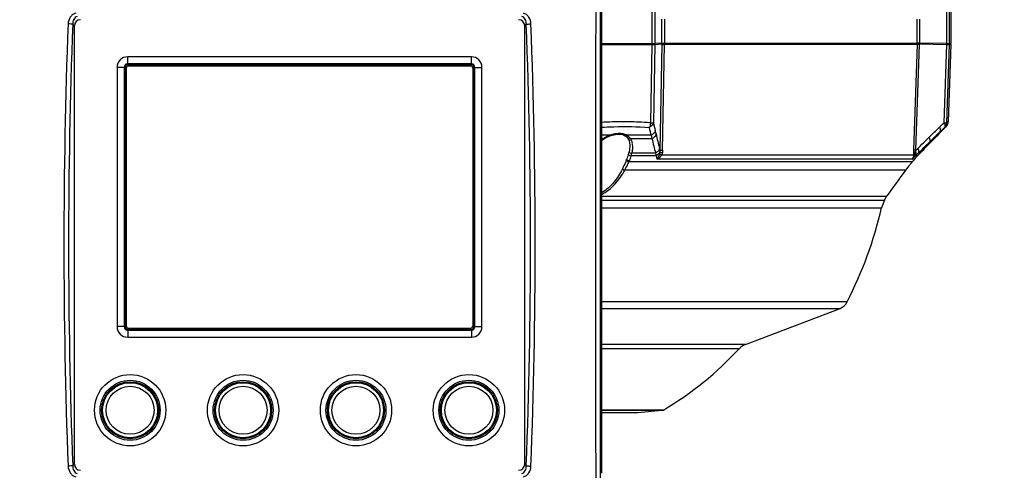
# Model space of a CAD drawing. Header units: millimetres. Extents: x 0 to 420, y 0 to 297.
# Tile 92 of 100: x 335 to 363, y 178 to 191. Entities that reach past the tile are written whole.
import ezdxf

# ---------------------------------------------------------------- set-up
doc = ezdxf.new("R2010")
doc.units = ezdxf.units.MM
doc.header["$LTSCALE"] = 23.1
doc.header["$PDMODE"] = 3
doc.header["$PDSIZE"] = 0.3125
doc.linetypes.add('DASHED', pattern=[0.2, 0.1, -0.1])
doc.layers.get('0').update_dxf_attribs({"linetype": 'CONTINUOUS'})
doc.layers.get('Defpoints').update_dxf_attribs({"linetype": 'CONTINUOUS'})
doc.layers.add('DIM_PILOTEES', color=7, linetype='CONTINUOUS')
doc.styles.get("Standard").update_dxf_attribs({"font": 'txt', "width": 0.7})
doc.styles.add('TEXTSTYLE_4', font='txt')
doc.dimstyles.new('DIMSTYLE_10', dxfattribs={"dimtxt": 2.5, "dimasz": 3.5, "dimexe": 2, "dimexo": 0, "dimgap": 2.5, "dimtad": 1, "dimdec": 0, "dimlfac": 5, "dimdsep": 46, "dimtxsty": 'Standard', "dimblk": '_FILLED', "dimblk1": '_FILLED', "dimblk2": '_FILLED', "dimcen": 0, "dimazin": 2, "dimtp": 0.5, "dimtm": 0.5, "dimtfac": 1, "dimtdec": 0, "dimtofl": 0, "dimtmove": 0, "dimatfit": 3, "dimldrblk": '_FILLED', "dimfxl": 0, "dimtolj": 1, "dimarcsym": 0})
doc.dimstyles.new('DIMSTYLE_11', dxfattribs={"dimtxt": 2.5, "dimasz": 3.5, "dimexe": 2, "dimexo": 0, "dimtad": 1, "dimdec": 0, "dimlfac": 5, "dimdsep": 46, "dimtxsty": 'Standard', "dimblk": '_FILLED', "dimblk1": '_FILLED', "dimblk2": '_FILLED', "dimcen": 0, "dimazin": 2, "dimtp": 0.5, "dimtm": 0.5, "dimtfac": 1, "dimtdec": 0, "dimtofl": 0, "dimtmove": 0, "dimatfit": 1, "dimldrblk": '_FILLED', "dimfxl": 0, "dimtolj": 1, "dimarcsym": 0})
doc.dimstyles.new('DIMSTYLE_3', dxfattribs={"dimtxt": 2.5, "dimasz": 3.5, "dimexe": 2, "dimexo": 0, "dimtad": 1, "dimdec": 0, "dimlfac": 5, "dimdsep": 46, "dimtxsty": 'Standard', "dimblk": '_FILLED', "dimblk1": '_FILLED', "dimblk2": '_FILLED', "dimcen": 0, "dimazin": 2, "dimtp": 0.5, "dimtm": 0.5, "dimtfac": 1, "dimtdec": 0, "dimtofl": 0, "dimtmove": 0, "dimatfit": 3, "dimldrblk": '_FILLED', "dimfxl": 0, "dimtolj": 1, "dimarcsym": 0})
doc.dimstyles.new('DIMSTYLE_8', dxfattribs={"dimtxt": 2.5, "dimasz": 3.5, "dimexe": 2, "dimexo": 0, "dimtad": 1, "dimdec": 0, "dimlfac": 5, "dimdsep": 46, "dimtxsty": 'Standard', "dimblk": '_FILLED', "dimblk1": '_FILLED', "dimblk2": '_FILLED', "dimcen": 0, "dimazin": 2, "dimtp": 0.8, "dimtm": 0.8, "dimtfac": 1, "dimtdec": 0, "dimtofl": 0, "dimtmove": 0, "dimatfit": 3, "dimldrblk": '_FILLED', "dimfxl": 0, "dimtolj": 1, "dimarcsym": 0})

# ---------------------------------------------------------------- blocks, each defined once
blk = doc.blocks.new('_FILLED')
at = {"color": 0, "linetype": 'ByBlock'}
blk.add_solid([(0, 0), (-1, 0.1429), (-1, -0.1429)], dxfattribs=at)
blk = doc.blocks.new('*D9')
at = {"layer": 'DIM_PILOTEES', "color": 2, "linetype": 'Continuous'}
for p, q in [((341.487, 207.879), (276.424, 207.879)), ((278.424, 207.879), (278.424, 179.995)), ((278.424, 152.111), (278.424, 179.995)), ((326.224, 152.111), (276.424, 152.111))]:
    blk.add_line(p, q, dxfattribs=at)
at = {"layer": 'DIM_PILOTEES', "color": 2, "linetype": 'Continuous', "xscale": 3.5, "yscale": 3.5, "zscale": 3.5}
for p, rotation in [((278.424, 207.879), 90), ((278.424, 152.111), 270)]:
    blk.add_blockref('_FILLED', p, dxfattribs=dict(at, rotation=rotation))
at = {"layer": 'DIM_PILOTEES', "color": 2, "linetype": 'Continuous', "insert": (275.299, 179.995), "char_height": 2.5, "width": 8.83929, "attachment_point": 2, "rotation": 90, "line_spacing_factor": 0.9}
blk.add_mtext('{\\ftxt;\\W0.0001;\\H0.0001;\\~}{\\ftxt;\\W2.3571428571;\\H2.5; }{\\ftxt;\\W0.0001;\\H0.0001;\\~}', dxfattribs=at)
blk = doc.blocks.new('*D11')
at = {"layer": 'DIM_PILOTEES', "color": 2, "linetype": 'Continuous'}
for p, q in [((336.364, 233.121), (266.424, 233.121)), ((268.424, 233.121), (268.424, 192.616)), ((268.424, 152.111), (268.424, 192.616)), ((326.224, 152.111), (266.424, 152.111))]:
    blk.add_line(p, q, dxfattribs=at)
at = {"layer": 'DIM_PILOTEES', "color": 2, "linetype": 'Continuous', "xscale": 3.5, "yscale": 3.5, "zscale": 3.5}
for p, rotation in [((268.424, 233.121), 90), ((268.424, 152.111), 270)]:
    blk.add_blockref('_FILLED', p, dxfattribs=dict(at, rotation=rotation))
at = {"layer": 'DIM_PILOTEES', "color": 2, "linetype": 'Continuous', "insert": (265.299, 192.616), "char_height": 2.5, "width": 8.57143, "attachment_point": 2, "rotation": 90, "line_spacing_factor": 0.9}
blk.add_mtext('{\\ftxt;\\W0.0001;\\H0.0001;\\~}{\\ftxt;\\W2.2857142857;\\H2.5; }{\\ftxt;\\W0.0001;\\H0.0001;\\~}', dxfattribs=at)
blk = doc.blocks.new('*D20')
at = {"layer": 'Defpoints', "color": 0, "linetype": 'Continuous'}
for p in [(311.294, 239.92), (343.424, 200.711), (298.666, 176.913), (388.182, 176.913)]:
    blk.add_point(p, dxfattribs=at)
at = {"layer": 'DIM_PILOTEES', "color": 0, "linetype": 'Continuous', "lineweight": -2}
for p, q in [((298.666, 176.913), (300.432, 177.852)), ((388.182, 176.913), (386.416, 177.852))]:
    blk.add_line(p, q, dxfattribs=at)
blk.add_arc((343.424, 200.711), 50.691, 335.9568, 204.0432, dxfattribs=at)
at = {"layer": 'DIM_PILOTEES', "color": 0, "linetype": 'Continuous', "lineweight": -2, "xscale": 3.5, "yscale": 3.5, "zscale": 3.5}
for p, rotation in [((298.666, 176.913), 296.0216101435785), ((388.182, 176.913), 243.9783898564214)]:
    blk.add_blockref('_FILLED', p, dxfattribs=dict(at, rotation=rotation))
at = {"layer": 'DIM_PILOTEES', "color": 0, "linetype": 'Continuous', "insert": (349.275, 256.932), "char_height": 2.5, "width": 21.60714, "attachment_point": 2, "rotation": 354.0585, "line_spacing_factor": 0.9}
blk.add_mtext('\\A1;{\\ftxt;\\W0.0001;\\H0.0001;\\~}{\\ftxt;\\W2.8095238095;\\H2.5; }{\\ftxt;\\W0.0001;\\H0.0001;\\~}{\\ftxt;\\W0.0001;\\H0.0001;\\~}{\\ftxt;\\W2.2857142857;\\H2.5; }{\\ftxt;\\W0.0001;\\H0.0001;\\~}{\\ftxt;\\W0.0001;\\H0.0001;\\~}{\\ftxt;\\W0.6666666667;\\H2.5; }{\\ftxt;\\W0.0001;\\H0.0001;\\~}', dxfattribs=at)
blk = doc.blocks.new('*D21')
at = {"layer": 'DIM_PILOTEES', "color": 2, "linetype": 'Continuous'}
blk.add_line((369.875, 225.402), (392.837, 246.836), dxfattribs=at)
at = {"layer": 'DIM_PILOTEES', "color": 2, "linetype": 'Continuous', "xscale": 3.5, "yscale": 3.5, "zscale": 3.5, "rotation": 223.0286752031}
blk.add_blockref('_FILLED', (369.875, 225.402), dxfattribs=at)
at = {"layer": 'DIM_PILOTEES', "color": 2, "linetype": 'Continuous', "insert": (384.091, 242.947), "char_height": 2.5, "width": 13.57143, "attachment_point": 1, "rotation": 43.0287, "line_spacing_factor": 0.9, "style": 'TEXTSTYLE_4'}
blk.add_mtext('{\\ftxt;\\W0.0001;\\H0.0001;\\~}{\\ftxt;\\W1.3333333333;\\H2.5; }{\\ftxt;\\W0.0001;\\H0.0001;\\~}{\\ftxt;\\W0.0001;\\H0.0001;\\~}{\\ftxt;\\W2.2857142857;\\H2.5; }{\\ftxt;\\W0.0001;\\H0.0001;\\~}', dxfattribs=at)

msp = doc.modelspace()

# ---------------------------------------------------------------- linework, layer by layer
at = {"color": 7, "linetype": 'Continuous'}
for p, q in [((351.9774, 205.089), (351.9774, 184.6112)), ((353.4117, 199.3112), (353.4117, 190.321)), ((353.4892, 199.3112), (353.4892, 190.3163)), ((361.7678, 190.3163), (361.7678, 199.3112)), ((361.8347, 199.3112), (361.8347, 190.321)), ((361.8851, 199.3112), (361.8851, 190.3202)), ((336.9972, 190.8648), (337.0432, 190.8189)), ((349.8048, 190.8189), (349.8507, 190.8648)), ((353.6887, 190.3297), (353.6887, 191.0112)), ((353.7674, 191.0112), (353.7674, 190.3287)), ((360.9298, 190.3287), (360.9298, 191.0112)), ((360.9969, 191.0112), (360.9969, 190.3297)), ((337.0432, 178.4036), (337.0432, 190.8189)), ((349.8048, 178.4036), (349.8048, 190.8189)), ((351.9774, 190.3206), (352.6546, 190.3202)), ((352.6546, 190.3202), (353.4117, 190.321)), ((353.489, 190.2933), (353.4503, 188.0736)), ((353.489, 190.2933), (353.6885, 190.3067)), ((353.6887, 190.3297), (353.4892, 190.3163)), ((353.6882, 190.2914), (353.636, 187.293)), ((353.7146, 187.2954), (353.7669, 190.2938)), ((360.9292, 190.2938), (353.7669, 190.2938)), ((353.7674, 190.3287), (360.9298, 190.3287)), ((360.9292, 190.2938), (360.8238, 187.2954)), ((360.8909, 187.293), (360.9962, 190.2914)), ((360.9962, 190.2914), (360.9292, 190.2938)), ((360.9967, 190.3067), (361.7674, 190.2933)), ((361.7678, 190.3163), (360.9969, 190.3297)), ((361.6899, 188.0736), (361.7674, 190.2933)), ((361.7674, 190.2933), (361.8341, 190.2863)), ((361.7678, 190.3163), (361.8347, 190.321)), ((361.8347, 190.321), (361.8851, 190.3202)), ((353.4114, 190.2863), (353.3727, 188.0713)), ((361.8341, 190.2863), (361.7568, 188.0713)), ((361.8845, 190.2853), (361.8082, 188.1001)), ((361.8341, 190.2863), (361.8845, 190.2853)), ((348.2944, 189.9405), (338.5544, 189.9405)), ((338.5544, 189.7405), (338.5544, 189.9405)), ((348.2944, 189.7405), (338.5544, 189.7405)), ((348.2944, 189.7405), (348.2944, 189.9405)), ((338.4544, 189.6405), (338.2544, 189.6405)), ((338.2544, 189.6405), (338.2544, 182.3005)), ((338.4544, 189.6405), (338.4544, 182.3005)), ((338.4744, 189.6205), (338.5144, 189.6205)), ((338.4744, 189.6205), (338.4744, 182.3205)), ((338.5144, 189.6205), (338.5144, 182.3205)), ((338.5744, 189.7205), (348.2744, 189.7205)), ((338.5744, 189.6805), (338.5744, 189.7205)), ((348.2744, 189.6805), (338.5744, 189.6805)), ((348.2744, 189.7205), (348.2744, 189.6805)), ((348.3344, 189.6205), (348.3744, 189.6205)), ((348.3344, 189.6205), (348.3344, 182.3205)), ((348.3744, 189.6205), (348.3744, 182.3205)), ((348.3944, 189.6405), (348.5944, 189.6405)), ((348.3944, 182.3005), (348.3944, 189.6405)), ((348.5944, 182.3005), (348.5944, 189.6405)), ((361.6899, 188.0736), (361.7568, 188.0713)), ((361.8082, 188.1002), (361.7568, 188.071)), ((361.8082, 188.1001), (361.7568, 188.0713)), ((353.5272, 187.7569), (353.5041, 187.8535)), ((361.5534, 187.768), (361.5966, 187.8125)), ((361.5691, 187.8125), (361.596, 187.8126)), ((361.596, 187.8126), (361.5966, 187.8125)), ((361.5966, 187.8125), (361.7498, 187.9656)), ((361.6994, 187.9368), (361.7498, 187.9656)), ((352.0999, 187.7176), (351.9774, 187.7175)), ((351.9774, 187.6231), (352.0233, 187.6231)), ((351.9774, 187.5754), (352.0335, 187.6132)), ((352.2203, 187.7177), (352.0999, 187.7176)), ((352.6509, 187.7083), (352.6519, 187.7077)), ((352.821, 187.7176), (352.7035, 187.7177)), ((352.7319, 187.6321), (352.7608, 187.5735)), ((352.8049, 187.6231), (353.4113, 187.6231)), ((353.3865, 187.7177), (352.821, 187.7176)), ((353.3867, 187.7178), (353.4111, 187.623)), ((361.2739, 187.5257), (361.3092, 187.5257)), ((361.4881, 187.7035), (361.5398, 187.7546)), ((361.5398, 187.7546), (361.5534, 187.768)), ((361.5408, 187.7555), (361.5534, 187.768)), ((352.7836, 187.4364), (352.7837, 187.4356)), ((353.6241, 187.3448), (353.636, 187.293)), ((360.8909, 187.293), (360.8238, 187.2954)), ((360.8909, 187.293), (360.9422, 187.3448)), ((352.7621, 186.9726), (360.7924, 186.9726)), ((353.5313, 187.1393), (352.8247, 187.1395)), ((353.512, 187.2134), (352.8446, 187.2134)), ((360.7856, 187.038), (353.5556, 187.038)), ((353.693, 187.1631), (360.8217, 187.1631)), ((360.809, 186.9915), (360.7924, 186.9726)), ((360.8745, 187.0658), (360.809, 186.9915)), ((360.9397, 187.1395), (360.8745, 187.0658)), ((360.883, 187.1393), (360.9565, 187.2134)), ((360.9162, 187.1395), (360.883, 187.1393)), ((360.9397, 187.1395), (360.9162, 187.1395)), ((361.0078, 187.2134), (360.9565, 187.2134)), ((360.5969, 186.7306), (352.6394, 186.7306)), ((351.9774, 185.9915), (360.058, 185.9915)), ((351.9774, 185.8826), (359.9987, 185.8826)), ((359.9987, 185.8826), (359.9169, 185.6678)), ((359.9987, 185.8826), (360.0545, 185.9846)), ((360.0582, 185.9916), (360.0545, 185.9846)), ((360.0643, 186.0003), (360.0579, 185.9915)), ((351.9774, 185.6678), (353.874, 185.6678)), ((353.874, 185.6678), (356.1857, 185.6678)), ((356.1857, 185.6678), (359.9169, 185.6678)), ((354.063, 182.9979), (351.9776, 182.9979)), ((351.9776, 182.8145), (354.2705, 182.8145)), ((358.9385, 182.9979), (354.063, 182.9979)), ((354.2705, 182.8145), (354.3405, 182.8145)), ((354.3405, 182.8145), (358.7427, 182.8145)), ((356.0598, 181.7916), (358.7427, 182.8145)), ((338.4544, 182.3005), (338.2544, 182.3005)), ((338.5144, 182.3205), (338.4744, 182.3205)), ((338.5544, 182.2005), (348.2944, 182.2005)), ((338.5544, 182.2005), (338.5544, 182.0005)), ((338.5744, 182.2605), (348.2744, 182.2605)), ((338.5744, 182.2205), (338.5744, 182.2605)), ((338.5744, 182.2205), (348.2744, 182.2205)), ((348.2744, 182.2205), (348.2744, 182.2605)), ((348.2944, 182.2005), (348.2944, 182.0005)), ((348.3744, 182.3205), (348.3344, 182.3205)), ((348.3944, 182.3005), (348.5944, 182.3005)), ((338.5544, 182.0005), (348.2944, 182.0005)), ((356.0598, 181.7916), (351.9779, 181.7916)), ((351.978, 181.6829), (355.8908, 181.6829)), ((353.7356, 179.9349), (351.9788, 179.9349)), ((353.6935, 179.9212), (351.9788, 179.9212)), ((353.0107, 179.862), (351.9789, 179.862)), ((353.6934, 179.9212), (353.0107, 179.862)), ((353.6934, 179.9212), (353.7356, 179.9349)), ((336.9972, 178.3577), (337.0432, 178.4036)), ((349.8048, 178.4036), (349.8507, 178.3577))]:
    msp.add_line(p, q, dxfattribs=at)
for points in [[(361.8845, 190.2853), (361.885, 190.3031), (361.8851, 190.3202)], [(361.7498, 187.9656), (361.7758, 187.9977), (361.7939, 188.0324), (361.8049, 188.0699), (361.8082, 188.1001)], [(352.0335, 187.6132), (352.0461, 187.6206), (352.1243, 187.6624), (352.2039, 187.6974), (352.2198, 187.7034)], [(352.2198, 187.7034), (352.2817, 187.7233), (352.3751, 187.7437), (352.4601, 187.751), (352.5374, 187.746), (352.6062, 187.7288), (352.6519, 187.7077)], [(352.6509, 187.7083), (352.6948, 187.6757), (352.728, 187.6377), (352.7322, 187.6317)], [(352.7608, 187.5735), (352.7783, 187.504), (352.7836, 187.4364)]]:
    msp.add_lwpolyline(points, dxfattribs=at)
for centre, radius in [((338.624, 179.9305), 1.01), ((341.824, 179.9305), 1.01), ((345.024, 179.9305), 1.01), ((348.224, 179.9305), 1.01), ((338.624, 179.9305), 0.85), ((338.624, 179.9305), 0.81), ((338.624, 179.9305), 0.78), ((338.624, 179.9305), 0.68), ((341.824, 179.9305), 0.85), ((341.824, 179.9305), 0.81), ((341.824, 179.9305), 0.78), ((341.824, 179.9305), 0.68), ((345.024, 179.9305), 0.85), ((345.024, 179.9305), 0.81), ((345.024, 179.9305), 0.78), ((345.024, 179.9305), 0.68), ((348.224, 179.9305), 0.85), ((348.224, 179.9305), 0.81), ((348.224, 179.9305), 0.78), ((348.224, 179.9305), 0.68)]:
    msp.add_circle(centre, radius, dxfattribs=at)
at = {"color": 7, "linetype": 'DASHED'}
msp.add_arc((343.424, 200.7112), 36.1841, 332, 208, dxfattribs=at)
at = {"color": 7, "linetype": 'Continuous'}
for centre, radius, start, end in [((8297.4861, 184.5958), 7945.6723, 179.85207757, 180.12572331), ((8409.7965, 184.5959), 8057.8551, 179.85462803, 180.12355562), ((501.1211, 184.6112), 164.3747, 177.817047, 182.182953), ((501.9861, 184.6112), 165.1073, 177.829366, 182.170634), ((184.8619, 184.6112), 165.1073, 357.829366, 2.170634), ((185.7269, 184.6112), 164.3747, 357.817047, 2.182953), ((351.7268, 190.3183), 1.6849, 358.91024, 0.08968), ((352.47, 190.3137), 1.0193, 358.8535, 0.14643), ((357.4508, 190.2264), 3.7632, 178.7761, 179.00945), ((352.5643, 190.3306), 1.1245, 358.78139, 359.95356), ((355.9923, 190.2563), 2.2257, 178.70728, 179.03605), ((352.5788, 190.3326), 1.1886, 358.74337, 359.81021), ((360.0433, 190.325), 0.8864, 357.98368, 358.80922), ((359.8901, 190.3282), 1.0397, 358.80468, 0.02445), ((360.024, 190.326), 0.9728, 357.96216, 358.86502), ((360.0093, 190.3266), 0.9876, 358.84499, 0.17964), ((360.2503, 190.3313), 1.5175, 358.56574, 359.43426), ((360.8284, 190.3212), 1.0063, 358.01245, 359.98755), ((352.6671, 529.7031), 339.4178, 269.883573, 269.997827), ((352.6607, 475.4004), 285.1151, 269.998707, 270.150859), ((338.5544, 189.6405), 0.3, 90, 180), ((338.5544, 189.6405), 0.1, 90, 180), ((348.2944, 189.6405), 0.3, 0, 90), ((348.2944, 189.6405), 0.1, 0, 90), ((338.5744, 189.6205), 0.1, 90, 180), ((338.5744, 189.6205), 0.06, 90, 180), ((348.2744, 189.6205), 0.1, 0, 90), ((348.2744, 189.6205), 0.06, 0, 90), ((352.6202, 176.9064), 11.1938, 90.02122, 93.29175), ((410.5947, 202.1023), 58.8415, 193.79353, 194.012757), ((318.3801, 233.2989), 62.6184, 313.594517, 313.760553), ((386.088, 196.1193), 33.7638, 194.025, 194.40867), ((320.3616, 230.0194), 58.8827, 313.995456, 314.398607), ((322.3849, 227.8446), 56.0176, 313.96562, 314.38688), ((324.2288, 227.0732), 54.1821, 313.56373, 313.7543), ((352.6228, 186.6173), 1.1709, 119.10386, 120.79904), ((352.5181, 187.4018), 0.3663, 55.57377, 59.59518), ((352.4495, 187.4046), 0.4172, 21.77158, 31.57541), ((352.4672, 187.4121), 0.398, 11.37948, 21.72242), ((432.0526, 206.0039), 80.6175, 193.081746, 193.38258), ((322.3325, 226.8604), 55.2466, 314.33566, 314.80066), ((325.3413, 223.7222), 51.0033, 314.28991, 314.7905), ((397.87, 151.9407), 51.0194, 135.7749, 136.26231), ((399.7052, 149.0759), 54.3382, 134.61591, 134.95993), ((351.6492, 187.4926), 1.1391, 344.01891, 347.89202), ((363.4308, 187.1805), 2.6092, 178.97585, 180.38188), ((364.527, 187.1633), 3.7055, 177.95738, 179.01364), ((351.2319, 187.612), 1.5737, 337.57738, 338.32061), ((351.3928, 187.5872), 1.5009, 335.82747, 336.61675), ((363.5843, 184.5174), 3.7179, 138.67207, 140.26383), ((314.3067, 231.7674), 64.5058, 316.098925, 316.22419), ((398.233, 152.8455), 50.6643, 137.28547, 137.3991), ((407.5915, 151.8978), 58.4963, 143.453795, 144.33911), ((363.5913, 184.5117), 3.727, 140.26538, 143.46128), ((348.7946, 188.2296), 11.4135, 332.71764, 347.02929), ((358.583, 183.1812), 0.4, 293.53486, 332.71764), ((338.5544, 182.3005), 0.3, 180, 270), ((338.5544, 182.3005), 0.1, 180, 270), ((338.5744, 182.3205), 0.1, 180, 270), ((338.5744, 182.3205), 0.06, 180, 270), ((348.2744, 182.3205), 0.1, 270, 360), ((348.2744, 182.3205), 0.06, 270, 360), ((348.2944, 182.3005), 0.3, 270, 360), ((348.2944, 182.3005), 0.1, 270, 360), ((348.7946, 188.2296), 9.6548, 300.78152, 317.30653), ((356.1848, 181.4116), 0.4, 108.20486, 137.30653)]:
    msp.add_arc(centre, radius, start, end, dxfattribs=at)
for centre, major_axis, ratio, start_param, end_param in [((337.2741, 190.7611), (-0.1826, 0.1826), 0.7745967, -0.659058, 0.659058), ((349.5739, 190.7611), (-0.1826, -0.1826), 0.7745967, 2.4825346, 3.8006507), ((352.5752, 184.6112), (0, 68.5), 0.0087269, -4.712389, -4.6178665), ((337.2741, 178.4613), (-0.1826, -0.1826), 0.7745967, -0.659058, 0.659058), ((349.5739, 178.4613), (-0.1826, 0.1826), 0.7745967, 2.4825346, 3.8006507)]:
    msp.add_ellipse(centre, major_axis=major_axis, ratio=ratio, start_param=start_param, end_param=end_param, dxfattribs=at)
for points, knots in [([(337.0812, 191.1783), (337.0506, 191.1702), (336.991, 191.1405), (336.8995, 191.0425), (336.8683, 190.9398), (336.8657, 190.8723)], [0, 0, 0, 0, 0.2401202, 0.4894432, 1, 1, 1, 1]), ([(349.9823, 190.8723), (349.9797, 190.9398), (349.9484, 191.0425), (349.857, 191.1404), (349.7974, 191.1702), (349.7667, 191.1783)], [0, 0, 0, 0, 0.5104908, 0.7598142, 1, 1, 1, 1]), ([(336.9972, 190.8648), (336.9781, 190.8677), (336.9341, 190.8706), (336.8902, 190.8722), (336.8657, 190.8723)], [0, 0, 0, 0, 0.4412687, 1, 1, 1, 1]), ([(337.1247, 191.0837), (337.1038, 191.078), (337.0638, 191.0558), (337.0082, 190.9827), (336.9952, 190.9109), (336.9972, 190.8648)], [0, 0, 0, 0, 0.2400723, 0.4875485, 1, 1, 1, 1]), ([(349.8507, 190.8648), (349.8527, 190.9109), (349.8397, 190.9827), (349.7841, 191.0558), (349.7442, 191.078), (349.7233, 191.0837)], [0, 0, 0, 0, 0.5123864, 0.7598574, 1, 1, 1, 1]), ([(349.8507, 190.8648), (349.8699, 190.8677), (349.9138, 190.8706), (349.9577, 190.8722), (349.9823, 190.8723)], [0, 0, 0, 0, 0.4412687, 1, 1, 1, 1]), ([(353.4114, 190.2863), (353.4206, 190.2864), (353.4463, 190.2877), (353.4734, 190.287), (353.489, 190.2933)], [0, 0, 0, 0, 0.3528529, 1, 1, 1, 1]), ([(353.4117, 190.321), (353.4209, 190.3209), (353.4467, 190.32), (353.4731, 190.3207), (353.4892, 190.3163)], [0, 0, 0, 0, 0.35511, 1, 1, 1, 1]), ([(353.6882, 190.2914), (353.6918, 190.2919), (353.718, 190.2935), (353.7442, 190.2937), (353.7669, 190.2938)], [0, 0, 0, 0, 0.1371072, 1, 1, 1, 1]), ([(353.6885, 190.3067), (353.6921, 190.3069), (353.7183, 190.3071), (353.7445, 190.3068), (353.7671, 190.3066)], [0, 0, 0, 0, 0.1366659, 1, 1, 1, 1]), ([(353.6887, 190.3297), (353.6923, 190.3296), (353.7185, 190.3291), (353.7447, 190.3289), (353.7674, 190.3287)], [0, 0, 0, 0, 0.1352482, 1, 1, 1, 1]), ([(360.9967, 190.3067), (360.9883, 190.3068), (360.9659, 190.3067), (360.9434, 190.3079), (360.9295, 190.3066)], [0, 0, 0, 0, 0.3755074, 1, 1, 1, 1]), ([(360.9969, 190.3297), (360.9883, 190.3296), (360.966, 190.3293), (360.9436, 190.3297), (360.9298, 190.3287)], [0, 0, 0, 0, 0.3817745, 1, 1, 1, 1]), ([(353.3727, 188.071), (353.3116, 188.0759), (353.0597, 188.0933), (352.8072, 188.1002), (352.6161, 188.1002)], [0, 0, 0, 0, 0.2430094, 1, 1, 1, 1]), ([(353.4503, 188.0736), (353.448, 188.0596), (353.4281, 187.9999), (353.3747, 187.9556), (353.3307, 187.9368)], [0, 0, 0, 0, 0.2295928, 1, 1, 1, 1]), ([(353.3727, 188.0713), (353.3701, 188.035), (353.3587, 187.9878), (353.3366, 187.9459), (353.3307, 187.9368)], [0, 0, 0, 0, 0.7696518, 1, 1, 1, 1]), ([(353.3727, 188.0713), (353.3819, 188.0713), (353.4077, 188.0718), (353.4337, 188.0714), (353.4503, 188.0736)], [0, 0, 0, 0, 0.3554511, 1, 1, 1, 1]), ([(361.6899, 188.0736), (361.6968, 188.0606), (361.7157, 188.0194), (361.7208, 187.9608), (361.6994, 187.9368)], [0, 0, 0, 0, 0.3142995, 1, 1, 1, 1]), ([(351.9779, 187.9484), (352.0954, 187.9549), (352.5462, 187.9729), (352.9983, 187.9636), (353.3307, 187.9368)], [0, 0, 0, 0, 0.2609134, 1, 1, 1, 1]), ([(353.5041, 187.8535), (353.5018, 187.8394), (353.4824, 187.7803), (353.4297, 187.7363), (353.3865, 187.7177)], [0, 0, 0, 0, 0.2334197, 1, 1, 1, 1]), ([(361.5586, 187.9483), (361.5657, 187.9353), (361.5849, 187.8944), (361.59, 187.8365), (361.5691, 187.8125)], [0, 0, 0, 0, 0.3182093, 1, 1, 1, 1]), ([(352.0335, 187.6132), (352.0323, 187.6125), (352.0279, 187.6177), (352.0254, 187.6204), (352.0233, 187.6231)], [0, 0, 0, 0, 0.2853903, 1, 1, 1, 1]), ([(352.2198, 187.7034), (352.2212, 187.7039), (352.2213, 187.7104), (352.2208, 187.7144), (352.2203, 187.7177)], [0, 0, 0, 0, 0.3064887, 1, 1, 1, 1]), ([(352.7035, 187.7177), (352.6947, 187.7248), (352.65, 187.7483), (352.6002, 187.7574), (352.562, 187.763)], [0, 0, 0, 0, 0.2258308, 1, 1, 1, 1]), ([(352.6907, 187.7091), (352.6929, 187.7103), (352.6974, 187.7129), (352.7015, 187.716), (352.7035, 187.7177)], [0, 0, 0, 0, 0.493754, 1, 1, 1, 1]), ([(352.7322, 187.6317), (352.734, 187.629), (352.7383, 187.624), (352.7437, 187.6203), (352.7466, 187.6188)], [0, 0, 0, 0, 0.4939535, 1, 1, 1, 1]), ([(353.5272, 187.7569), (353.5249, 187.743), (353.5056, 187.6849), (353.4538, 187.6416), (353.4113, 187.6231)], [0, 0, 0, 0, 0.2327881, 1, 1, 1, 1]), ([(361.2616, 187.6595), (361.2686, 187.6467), (361.2878, 187.6065), (361.2937, 187.55), (361.2739, 187.5257)], [0, 0, 0, 0, 0.3173554, 1, 1, 1, 1]), ([(352.8446, 187.2134), (352.8497, 187.2303), (352.8647, 187.2962), (352.8679, 187.3643), (352.866, 187.4141)], [0, 0, 0, 0, 0.2620703, 1, 1, 1, 1]), ([(353.6241, 187.3448), (353.6218, 187.3313), (353.6031, 187.2746), (353.5532, 187.2321), (353.512, 187.2134)], [0, 0, 0, 0, 0.2328005, 1, 1, 1, 1]), ([(353.6359, 187.2462), (353.632, 187.2351), (353.6093, 187.1893), (353.5666, 187.1555), (353.5313, 187.1393)], [0, 0, 0, 0, 0.234116, 1, 1, 1, 1]), ([(353.6359, 187.2463), (353.6396, 187.2447), (353.6635, 187.2367), (353.6881, 187.2311), (353.7087, 187.2267)], [0, 0, 0, 0, 0.1589222, 1, 1, 1, 1]), ([(353.636, 187.293), (353.6396, 187.2935), (353.6658, 187.2951), (353.692, 187.2953), (353.7146, 187.2954)], [0, 0, 0, 0, 0.1371216, 1, 1, 1, 1]), ([(360.8778, 187.2465), (360.8651, 187.2444), (360.8466, 187.2402), (360.8259, 187.233), (360.822, 187.2271)], [0, 0, 0, 0, 0.6457259, 1, 1, 1, 1]), ([(360.8778, 187.2465), (360.8826, 187.2363), (360.8958, 187.203), (360.8977, 187.1598), (360.883, 187.1393)], [0, 0, 0, 0, 0.3093664, 1, 1, 1, 1]), ([(360.9422, 187.3448), (360.9492, 187.3324), (360.9683, 187.293), (360.9751, 187.238), (360.9565, 187.2134)], [0, 0, 0, 0, 0.3162402, 1, 1, 1, 1]), ([(352.6867, 187.0117), (352.6783, 186.9915), (352.6428, 186.9085), (352.6035, 186.8271), (352.5724, 186.7661)], [0, 0, 0, 0, 0.241494, 1, 1, 1, 1]), ([(352.6394, 186.7306), (352.6508, 186.7511), (352.6941, 186.8305), (352.7347, 186.9114), (352.7621, 186.9726)], [0, 0, 0, 0, 0.2586501, 1, 1, 1, 1]), ([(352.7705, 186.9915), (352.7478, 186.9908), (352.7174, 187.0032), (352.6976, 187.025), (352.6943, 187.0306)], [0, 0, 0, 0, 0.7773876, 1, 1, 1, 1]), ([(353.6301, 187.2047), (353.6333, 187.2013), (353.6526, 187.1849), (353.6747, 187.1725), (353.693, 187.1631)], [0, 0, 0, 0, 0.1847838, 1, 1, 1, 1]), ([(360.8217, 187.1631), (360.8223, 187.1514), (360.8211, 187.1075), (360.8047, 187.0639), (360.7856, 187.038)], [0, 0, 0, 0, 0.2669137, 1, 1, 1, 1]), ([(360.8682, 187.2047), (360.8623, 187.202), (360.844, 187.1923), (360.8257, 187.177), (360.8217, 187.1631)], [0, 0, 0, 0, 0.3105773, 1, 1, 1, 1]), ([(351.9774, 186.0408), (352.1266, 186.1115), (352.3766, 186.3293), (352.5665, 186.5916), (352.6394, 186.7306)], [0, 0, 0, 0, 0.512651, 1, 1, 1, 1]), ([(352.5724, 186.7661), (352.5063, 186.6327), (352.34, 186.3762), (352.1147, 186.1577), (351.9777, 186.0835)], [0, 0, 0, 0, 0.4886652, 1, 1, 1, 1]), ([(360.058, 185.9915), (360.058, 185.9916), (360.0578, 185.991), (360.0581, 185.9915), (360.0582, 185.9916)], [0, 0, 0, 0, 0.3971691, 1, 1, 1, 1]), ([(336.9972, 178.3577), (336.9781, 178.3548), (336.9341, 178.3519), (336.8902, 178.3502), (336.8657, 178.3501)], [0, 0, 0, 0, 0.4412687, 1, 1, 1, 1]), ([(336.8657, 178.3501), (336.8683, 178.2827), (336.8995, 178.18), (336.991, 178.082), (337.0506, 178.0523), (337.0812, 178.0441)], [0, 0, 0, 0, 0.5104939, 0.7598157, 1, 1, 1, 1]), ([(336.9972, 178.3577), (336.9952, 178.3115), (337.0082, 178.2398), (337.0638, 178.1667), (337.1038, 178.1445), (337.1247, 178.1387)], [0, 0, 0, 0, 0.5123894, 0.7598591, 1, 1, 1, 1]), ([(349.7233, 178.1387), (349.7442, 178.1445), (349.7841, 178.1667), (349.8397, 178.2398), (349.8527, 178.3115), (349.8507, 178.3577)], [0, 0, 0, 0, 0.2400713, 0.4875474, 1, 1, 1, 1]), ([(349.7667, 178.0441), (349.7974, 178.0523), (349.857, 178.082), (349.9484, 178.1799), (349.9797, 178.2827), (349.9823, 178.3501)], [0, 0, 0, 0, 0.2401193, 0.4894421, 1, 1, 1, 1]), ([(349.8507, 178.3577), (349.8699, 178.3548), (349.9138, 178.3519), (349.9577, 178.3502), (349.9823, 178.3501)], [0, 0, 0, 0, 0.4412687, 1, 1, 1, 1])]:
    msp.add_open_spline(points, degree=3, knots=knots, dxfattribs=at)
for points in [[(361.7568, 188.0713), (361.7555, 188.0226), (361.7337, 187.9714), (361.6994, 187.9368)], [(352.0233, 187.6231), (352.0073, 187.6144), (351.9918, 187.605), (351.9766, 187.595)], [(352.1501, 187.6892), (352.1171, 187.6745), (352.0849, 187.658), (352.0533, 187.6404)], [(352.2203, 187.7177), (352.1966, 187.709), (352.1731, 187.6996), (352.1501, 187.6892)], [(352.4119, 187.7636), (352.3467, 187.7556), (352.2809, 187.7431), (352.2203, 187.7177)], [(352.4885, 187.7686), (352.4629, 187.7687), (352.4373, 187.7668), (352.4119, 187.7636)], [(352.562, 187.763), (352.5377, 187.7666), (352.5131, 187.7686), (352.4885, 187.7686)], [(352.6519, 187.7077), (352.6632, 187.7015), (352.6791, 187.7032), (352.6907, 187.7091)], [(352.8049, 187.6231), (352.7838, 187.6545), (352.7564, 187.6825), (352.7252, 187.704)], [(352.7466, 187.6188), (352.7639, 187.6097), (352.788, 187.6134), (352.8049, 187.6231)], [(353.4115, 187.6232), (353.4447, 187.4865), (353.4773, 187.3496), (353.5117, 187.2132)], [(352.7837, 187.4356), (352.7842, 187.3746), (352.7762, 187.3132), (352.763, 187.2537)], [(352.763, 187.2537), (352.7709, 187.2244), (352.8147, 187.2083), (352.8446, 187.2134)], [(352.866, 187.4141), (352.865, 187.4397), (352.8624, 187.4654), (352.8574, 187.4906)], [(353.6359, 187.2462), (353.6351, 187.2325), (353.6344, 187.2181), (353.6285, 187.2057)], [(353.636, 187.293), (353.6368, 187.2775), (353.6377, 187.2616), (353.6345, 187.2463)], [(353.7087, 187.2267), (353.7053, 187.2051), (353.7002, 187.1837), (353.693, 187.1631)], [(353.7146, 187.2954), (353.7142, 187.2724), (353.7124, 187.2494), (353.7087, 187.2267)], [(360.8682, 187.2047), (360.8708, 187.2185), (360.8734, 187.2324), (360.8783, 187.2455)], [(360.8778, 187.2465), (360.8819, 187.2619), (360.886, 187.2773), (360.891, 187.2924)], [(352.6867, 187.0117), (352.7012, 186.9874), (352.7338, 186.9721), (352.7621, 186.9726)], [(352.7443, 187.179), (352.7305, 187.1286), (352.7136, 187.0791), (352.6943, 187.0306)], [(352.7443, 187.179), (352.755, 187.1511), (352.7951, 187.136), (352.8247, 187.1395)], [(352.7705, 186.9915), (352.7914, 187.0397), (352.8097, 187.0892), (352.8247, 187.1395)], [(352.8247, 187.1395), (352.8322, 187.1639), (352.839, 187.1885), (352.8446, 187.2134)], [(353.512, 187.2134), (353.5198, 187.1891), (353.524, 187.1638), (353.5313, 187.1393)], [(353.5313, 187.1395), (353.5408, 187.106), (353.5478, 187.0719), (353.5556, 187.038)], [(353.6301, 187.2047), (353.6164, 187.1454), (353.5896, 187.0884), (353.5556, 187.038)], [(353.5556, 187.038), (353.6086, 187.07), (353.6581, 187.1119), (353.693, 187.1631)], [(360.7856, 187.038), (360.8259, 187.0851), (360.8559, 187.1439), (360.8682, 187.2047)], [(352.5724, 186.7661), (352.5898, 186.7477), (352.6144, 186.7342), (352.6394, 186.7306)]]:
    msp.add_open_spline(points, degree=3, dxfattribs=at)

# ---------------------------------------------------------------- dimensions: what is measured, and where the dimension line sits
at = {"layer": 'DIM_PILOTEES', "color": 2, "linetype": 'Continuous'}
dim = msp.add_angular_dim_3p(base=(311.2941, 239.9197), center=(343.424, 200.7112), p1=(388.1819, 176.913), p2=(298.666, 176.913), text='{\\ftxt;\\W0.0001;\\H0.0001;\\~}{\\ftxt;\\W2.8095238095;\\H2.5; }{\\ftxt;\\W0.0001;\\H0.0001;\\~}{\\ftxt;\\W0.0001;\\H0.0001;\\~}{\\ftxt;\\W2.2857142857;\\H2.5; }{\\ftxt;\\W0.0001;\\H0.0001;\\~}{\\ftxt;\\W0.0001;\\H0.0001;\\~}{\\ftxt;\\W0.6666666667;\\H2.5; }{\\ftxt;\\W0.0001;\\H0.0001;\\~}', dimstyle='DIMSTYLE_10', dxfattribs=at)
dim.commit()
dim.dimension.update_dxf_attribs({"geometry": '*D20', "text_midpoint": (348.6712, 251.1304), "dimtype": 165})
dim = msp.add_diameter_dim_2p(p1=(369.875, 225.402), p2=(316.9729, 176.0205), text='{\\ftxt;\\W0.0001;\\H0.0001;\\~}{\\ftxt;\\W1.3333333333;\\H2.5; }{\\ftxt;\\W0.0001;\\H0.0001;\\~}{\\ftxt;\\W0.0001;\\H0.0001;\\~}{\\ftxt;\\W2.2857142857;\\H2.5; }{\\ftxt;\\W0.0001;\\H0.0001;\\~}', dimstyle='DIMSTYLE_11', override={"dimpost": '<>'}, dxfattribs=at)
dim.commit()
dim.dimension.update_dxf_attribs({"geometry": '*D21', "text_midpoint": (388.6598, 242.9367), "dimtype": 163})
for base, p1, p2, angle, text, dimstyle, picture, middle in [((268.424, 152.1112), (336.3639, 233.1212), (326.224, 152.1112), 270, '{\\ftxt;\\W0.0001;\\H0.0001;\\~}{\\ftxt;\\W2.2857142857;\\H2.5; }{\\ftxt;\\W0.0001;\\H0.0001;\\~}', 'DIMSTYLE_8', '*D11', (268.424, 192.2591)), ((278.424, 207.8795), (326.224, 152.1112), (341.4871, 207.8795), 90, '{\\ftxt;\\W0.0001;\\H0.0001;\\~}{\\ftxt;\\W2.3571428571;\\H2.5; }{\\ftxt;\\W0.0001;\\H0.0001;\\~}', 'DIMSTYLE_3', '*D9', (278.424, 179.6382))]:
    dim = msp.add_linear_dim(base=base, p1=p1, p2=p2, angle=angle, text=text, dimstyle=dimstyle, dxfattribs=at)
    dim.commit()
    dim.dimension.update_dxf_attribs({"geometry": picture, "text_midpoint": middle, "dimtype": 160})

doc.saveas('drawing.dxf')
